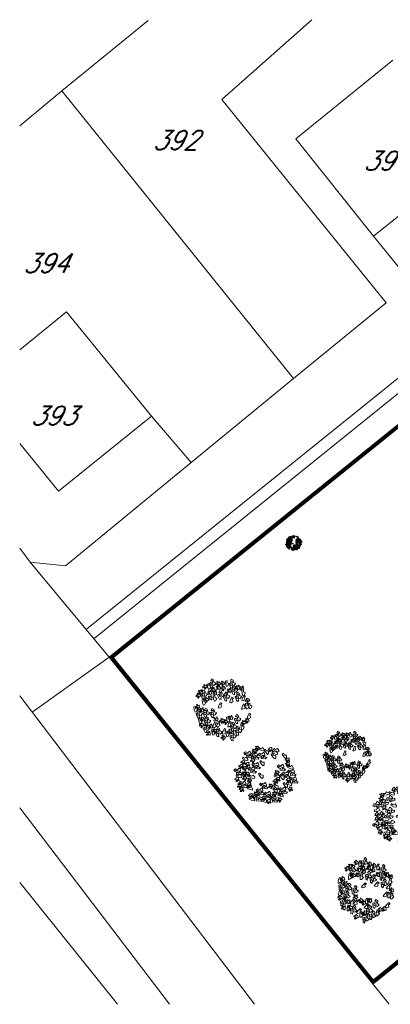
# Model space of a CAD drawing. Header units: millimetres. Extents: x 399756 to 681636, y -205891 to -101508.
# Tile 21 of 33: x 555940 to 586839, y -202995 to -120928. Entities that reach past the tile are written whole.
import ezdxf

# ---------------------------------------------------------------- set-up
doc = ezdxf.new("R2010")
doc.units = ezdxf.units.MM
doc.header["$LTSCALE"] = 10
doc.header["$MEASUREMENT"] = 0
doc.linetypes.add('DASHEDX2', pattern=[38.1, 25.4, -12.7])
for name, color, linetype, lineweight in [('A_TENKA', 7, 'Continuous', 5), ('PRIPOJKA SPLASKOVEJ KANALIZACIE', 82, 'Continuous', 30), ('stromy', 7, 'Continuous', 5), ('tenka', 7, 'Continuous', 15), ('ZTI_PLYN_VEREJNY', 40, 'ST_KANAL_SPLASK_PLNA', 25)]:
    doc.layers.add(name, color=color, linetype=linetype, lineweight=lineweight)
doc.layers.add('N_ZELEN', color=7, linetype='Continuous')
doc.layers.add('ZUOB', color=7, linetype='Continuous')
doc.styles.get("Standard").update_dxf_attribs({"font": 'simplex.shx', "width": 0.8})
doc.linetypes.add('ST_KANAL_SPLASK_PLNA', pattern='A,136,-20,8,[2,st.shx,S=10,R=0,X=0,Y=0],32,[2,st.shx,S=10,R=0,X=0,Y=0],-25', length=221)
doc.linetypes.add('ST_PLYNOVOD_PLNA', pattern='A,136,-20,15,[25,st.shx,S=5,R=0,X=0,Y=0],-30,15,-25', length=241)

# ---------------------------------------------------------------- blocks, each defined once
blk = doc.blocks.new('fdhng')
at = {"layer": 'stromy'}
for p, q in [((522757, -980283), (522807, -980236)), ((522807, -980236), (522835, -980256)), ((522823, -980214), (522849, -980192)), ((522836, -980229), (522823, -980214)), ((522875, -980233), (522836, -980229)), ((522849, -980192), (522893, -980169)), ((522860, -980268), (522851, -980241)), ((522851, -980241), (522883, -980241)), ((522881, -980199), (522875, -980233)), ((522879, -980223), (522879, -980235)), ((522902, -980228), (522879, -980223)), ((522879, -980235), (522899, -980240)), ((522909, -980190), (522881, -980199)), ((522883, -980241), (522881, -980273)), ((522906, -980191), (522890, -980198)), ((522890, -980198), (522904, -980218)), ((522893, -980169), (522909, -980190)), ((522899, -980240), (522908, -980243)), ((522915, -980225), (522902, -980228)), ((522904, -980218), (522915, -980225)), ((522911, -980193), (522906, -980191)), ((522908, -980206), (522911, -980193)), ((522922, -980206), (522908, -980206)), ((522908, -980243), (522920, -980255)), ((522938, -980196), (522922, -980206)), ((522925, -980255), (522934, -980243)), ((522934, -980220), (522945, -980201)), ((522945, -980228), (522934, -980220)), ((522934, -980243), (522945, -980228)), ((522945, -980201), (522938, -980196)), ((522993, -980272), (523037, -980249)), ((523037, -980249), (523053, -980270)), ((523039, -980175), (523039, -980187)), ((523062, -980180), (523039, -980175)), ((523039, -980187), (523059, -980192)), ((523066, -980143), (523050, -980150)), ((523050, -980150), (523064, -980170)), ((523053, -980251), (523103, -980204)), ((523060, -980278), (523053, -980251)), ((523059, -980192), (523068, -980195)), ((523075, -980177), (523062, -980180)), ((523064, -980170), (523075, -980177)), ((523071, -980145), (523066, -980143)), ((523068, -980158), (523071, -980145)), ((523082, -980158), (523068, -980158)), ((523068, -980195), (523080, -980207)), ((523080, -980207), (523085, -980207)), ((523098, -980148), (523082, -980158)), ((523085, -980207), (523094, -980195)), ((523131, -980224), (523090, -980236)), ((523090, -980236), (523110, -980263)), ((523094, -980172), (523105, -980153)), ((523105, -980180), (523094, -980172)), ((523094, -980195), (523105, -980180)), ((523105, -980153), (523098, -980148)), ((523111, -980160), (523102, -980169)), ((523102, -980169), (523114, -980187)), ((523103, -980204), (523131, -980224)), ((523110, -980263), (523124, -980248)), ((523124, -980180), (523111, -980160)), ((523114, -980187), (523118, -980195)), ((523118, -980195), (523118, -980212)), ((523118, -980212), (523121, -980215)), ((523121, -980215), (523136, -980213)), ((523135, -980188), (523124, -980180)), ((523124, -980248), (523156, -980236)), ((523137, -980151), (523132, -980174)), ((523132, -980174), (523135, -980188)), ((523136, -980213), (523155, -980211)), ((523153, -980157), (523137, -980151)), ((523144, -980169), (523155, -980162)), ((523154, -980179), (523144, -980169)), ((523177, -980241), (523145, -980261)), ((523156, -980236), (523147, -980209)), ((523147, -980209), (523179, -980209)), ((523152, -980197), (523174, -980192)), ((523155, -980211), (523152, -980197)), ((523155, -980162), (523153, -980157)), ((523173, -980183), (523154, -980179)), ((523174, -980192), (523173, -980183)), ((523179, -980209), (523177, -980241)), ((523199, -980223), (523199, -980235)), ((523222, -980228), (523199, -980223)), ((523199, -980235), (523219, -980240)), ((523226, -980191), (523210, -980198)), ((523210, -980198), (523224, -980218)), ((523219, -980240), (523228, -980243)), ((523235, -980225), (523222, -980228)), ((523224, -980218), (523235, -980225)), ((523231, -980193), (523226, -980191)), ((523228, -980206), (523231, -980193)), ((523242, -980206), (523228, -980206)), ((523228, -980243), (523240, -980255)), ((523241, -980264), (523285, -980241)), ((523258, -980196), (523242, -980206)), ((523245, -980255), (523254, -980243)), ((523254, -980220), (523265, -980201)), ((523265, -980228), (523254, -980220)), ((523254, -980243), (523265, -980228)), ((523265, -980201), (523258, -980196)), ((523285, -980241), (523301, -980262)), ((522639, -980375), (522639, -980387)), ((522662, -980380), (522639, -980375)), ((522639, -980387), (522659, -980392)), ((522666, -980343), (522650, -980350)), ((522650, -980350), (522664, -980370)), ((522659, -980392), (522668, -980395)), ((522675, -980377), (522662, -980380)), ((522664, -980370), (522675, -980377)), ((522671, -980345), (522666, -980343)), ((522668, -980358), (522671, -980345)), ((522682, -980358), (522668, -980358)), ((522668, -980395), (522680, -980407)), ((522679, -980342), (522705, -980320)), ((522692, -980357), (522679, -980342)), ((522698, -980348), (522682, -980358)), ((522685, -980407), (522694, -980395)), ((522731, -980361), (522692, -980357)), ((522693, -980435), (522743, -980388)), ((522694, -980372), (522705, -980353)), ((522705, -980380), (522694, -980372)), ((522694, -980395), (522705, -980380)), ((522705, -980353), (522698, -980348)), ((522705, -980320), (522749, -980297)), ((522727, -980351), (522727, -980363)), ((522750, -980356), (522727, -980351)), ((522727, -980363), (522747, -980368)), ((522737, -980327), (522731, -980361)), ((522765, -980318), (522737, -980327)), ((522754, -980319), (522738, -980326)), ((522738, -980326), (522752, -980346)), ((522743, -980388), (522771, -980408)), ((522747, -980368), (522756, -980371)), ((522749, -980297), (522765, -980318)), ((522763, -980353), (522750, -980356)), ((522752, -980346), (522763, -980353)), ((522759, -980321), (522754, -980319)), ((522756, -980334), (522759, -980321)), ((522770, -980334), (522756, -980334)), ((522756, -980371), (522768, -980383)), ((522764, -980310), (522757, -980283)), ((522777, -980298), (522764, -980310)), ((522768, -980383), (522773, -980383)), ((522786, -980324), (522770, -980334)), ((522773, -980383), (522782, -980371)), ((522796, -980295), (522777, -980298)), ((522782, -980348), (522793, -980329)), ((522793, -980356), (522782, -980348)), ((522782, -980371), (522793, -980356)), ((522793, -980329), (522786, -980324)), ((522796, -980420), (522787, -980393)), ((522787, -980393), (522819, -980393)), ((522835, -980256), (522794, -980268)), ((522794, -980268), (522814, -980295)), ((522812, -980317), (522796, -980295)), ((522805, -980379), (522855, -980332)), ((522812, -980406), (522805, -980379)), ((522846, -980327), (522812, -980317)), ((522825, -980394), (522812, -980406)), ((522814, -980295), (522828, -980280)), ((522819, -980393), (522817, -980425)), ((522844, -980391), (522825, -980394)), ((522828, -980280), (522860, -980268)), ((522883, -980352), (522842, -980364)), ((522842, -980364), (522862, -980391)), ((522860, -980413), (522844, -980391)), ((522849, -980322), (522846, -980327)), ((522881, -980273), (522849, -980293)), ((522849, -980293), (522849, -980322)), ((522863, -980272), (522854, -980281)), ((522854, -980281), (522866, -980299)), ((522855, -980332), (522883, -980352)), ((522862, -980391), (522876, -980376)), ((522876, -980292), (522863, -980272)), ((522866, -980299), (522870, -980307)), ((522870, -980307), (522870, -980324)), ((522870, -980324), (522873, -980327)), ((522873, -980327), (522888, -980325)), ((522887, -980300), (522876, -980292)), ((522876, -980376), (522908, -980364)), ((522889, -980263), (522884, -980286)), ((522884, -980286), (522887, -980300)), ((522888, -980325), (522907, -980323)), ((522905, -980269), (522889, -980263)), ((522896, -980281), (522907, -980274)), ((522906, -980291), (522896, -980281)), ((522929, -980369), (522897, -980389)), ((522897, -980389), (522897, -980418)), ((522908, -980364), (522899, -980337)), ((522899, -980337), (522931, -980337)), ((522904, -980309), (522926, -980304)), ((522907, -980323), (522904, -980309)), ((522907, -980274), (522905, -980269)), ((522925, -980295), (522906, -980291)), ((522920, -980255), (522925, -980255)), ((522926, -980304), (522925, -980295)), ((522931, -980337), (522929, -980369)), ((522967, -980294), (522993, -980272)), ((522980, -980309), (522967, -980294)), ((523019, -980313), (522980, -980309)), ((523025, -980279), (523019, -980313)), ((523023, -980311), (523023, -980323)), ((523046, -980316), (523023, -980311)), ((523023, -980323), (523043, -980328)), ((523053, -980270), (523025, -980279)), ((523050, -980279), (523034, -980286)), ((523034, -980286), (523048, -980306)), ((523043, -980328), (523052, -980331)), ((523059, -980313), (523046, -980316)), ((523048, -980306), (523059, -980313)), ((523055, -980281), (523050, -980279)), ((523052, -980294), (523055, -980281)), ((523066, -980294), (523052, -980294)), ((523052, -980331), (523064, -980343)), ((523073, -980266), (523060, -980278)), ((523064, -980343), (523069, -980343)), ((523082, -980284), (523066, -980294)), ((523069, -980343), (523078, -980331)), ((523079, -980328), (523070, -980337)), ((523070, -980337), (523082, -980355)), ((523092, -980263), (523073, -980266)), ((523078, -980308), (523089, -980289)), ((523089, -980316), (523078, -980308)), ((523078, -980331), (523089, -980316)), ((523092, -980348), (523079, -980328)), ((523089, -980289), (523082, -980284)), ((523082, -980355), (523086, -980363)), ((523086, -980363), (523086, -980380)), ((523086, -980380), (523089, -980383)), ((523089, -980383), (523104, -980381)), ((523108, -980285), (523092, -980263)), ((523103, -980356), (523092, -980348)), ((523105, -980319), (523100, -980342)), ((523100, -980342), (523103, -980356)), ((523104, -980381), (523123, -980379)), ((523121, -980325), (523105, -980319)), ((523105, -980408), (523149, -980385)), ((523142, -980295), (523108, -980285)), ((523112, -980337), (523123, -980330)), ((523122, -980347), (523112, -980337)), ((523120, -980365), (523142, -980360)), ((523123, -980379), (523120, -980365)), ((523123, -980330), (523121, -980325)), ((523141, -980351), (523122, -980347)), ((523142, -980360), (523141, -980351)), ((523145, -980290), (523142, -980295)), ((523151, -980296), (523142, -980305)), ((523142, -980305), (523154, -980323)), ((523145, -980261), (523145, -980290)), ((523149, -980385), (523165, -980406)), ((523164, -980316), (523151, -980296)), ((523154, -980323), (523158, -980331)), ((523158, -980331), (523158, -980348)), ((523158, -980348), (523161, -980351)), ((523161, -980351), (523176, -980349)), ((523175, -980324), (523164, -980316)), ((523175, -980368), (523166, -980377)), ((523166, -980377), (523178, -980395)), ((523177, -980287), (523172, -980310)), ((523172, -980310), (523175, -980324)), ((523188, -980388), (523175, -980368)), ((523176, -980349), (523195, -980347)), ((523193, -980293), (523177, -980287)), ((523178, -980395), (523182, -980403)), ((523184, -980305), (523195, -980298)), ((523194, -980315), (523184, -980305)), ((523199, -980396), (523188, -980388)), ((523192, -980333), (523214, -980328)), ((523195, -980347), (523192, -980333)), ((523195, -980298), (523193, -980293)), ((523213, -980319), (523194, -980315)), ((523201, -980359), (523196, -980382)), ((523196, -980382), (523199, -980396)), ((523207, -980328), (523198, -980337)), ((523198, -980337), (523210, -980355)), ((523217, -980365), (523201, -980359)), ((523220, -980348), (523207, -980328)), ((523208, -980377), (523219, -980370)), ((523218, -980387), (523208, -980377)), ((523210, -980355), (523214, -980363)), ((523214, -980328), (523213, -980319)), ((523214, -980363), (523214, -980380)), ((523214, -980380), (523217, -980383)), ((523215, -980286), (523241, -980264)), ((523228, -980301), (523215, -980286)), ((523216, -980405), (523238, -980400)), ((523219, -980370), (523217, -980365)), ((523217, -980383), (523232, -980381)), ((523237, -980391), (523218, -980387)), ((523231, -980356), (523220, -980348)), ((523267, -980305), (523228, -980301)), ((523233, -980319), (523228, -980342)), ((523228, -980342), (523231, -980356)), ((523232, -980381), (523251, -980379)), ((523249, -980325), (523233, -980319)), ((523238, -980400), (523237, -980391)), ((523240, -980255), (523245, -980255)), ((523240, -980337), (523251, -980330)), ((523250, -980347), (523240, -980337)), ((523248, -980365), (523270, -980360)), ((523251, -980379), (523248, -980365)), ((523251, -980330), (523249, -980325)), ((523269, -980351), (523250, -980347)), ((523253, -980315), (523303, -980268)), ((523260, -980342), (523253, -980315)), ((523263, -980392), (523254, -980401)), ((523254, -980401), (523266, -980419)), ((523273, -980330), (523260, -980342)), ((523276, -980412), (523263, -980392)), ((523273, -980271), (523267, -980305)), ((523270, -980360), (523269, -980351)), ((523301, -980262), (523273, -980271)), ((523292, -980327), (523273, -980330)), ((523289, -980383), (523284, -980406)), ((523305, -980389), (523289, -980383)), ((523331, -980288), (523290, -980300)), ((523290, -980300), (523310, -980327)), ((523308, -980349), (523292, -980327)), ((523296, -980401), (523307, -980394)), ((523306, -980411), (523296, -980401)), ((523303, -980268), (523331, -980288)), ((523307, -980394), (523305, -980389)), ((523342, -980359), (523308, -980349)), ((523310, -980327), (523324, -980312)), ((523311, -980391), (523311, -980403)), ((523334, -980396), (523311, -980391)), ((523338, -980359), (523322, -980366)), ((523322, -980366), (523336, -980386)), ((523324, -980312), (523356, -980300)), ((523347, -980393), (523334, -980396)), ((523336, -980386), (523347, -980393)), ((523343, -980361), (523338, -980359)), ((523340, -980374), (523343, -980361)), ((523354, -980374), (523340, -980374)), ((523345, -980354), (523342, -980359)), ((523377, -980305), (523345, -980325)), ((523345, -980325), (523345, -980354)), ((523356, -980300), (523347, -980273)), ((523347, -980273), (523379, -980273)), ((523370, -980364), (523354, -980374)), ((523366, -980388), (523377, -980369)), ((523377, -980396), (523366, -980388)), ((523366, -980411), (523377, -980396)), ((523377, -980369), (523370, -980364)), ((523379, -980273), (523377, -980305)), ((522567, -980488), (522558, -980497)), ((522558, -980497), (522570, -980515)), ((522580, -980508), (522567, -980488)), ((522570, -980515), (522574, -980523)), ((522574, -980523), (522574, -980540)), ((522574, -980540), (522577, -980543)), ((522577, -980543), (522592, -980541)), ((522591, -980516), (522580, -980508)), ((522593, -980479), (522588, -980502)), ((522588, -980502), (522591, -980516)), ((522589, -980459), (522639, -980412)), ((522596, -980486), (522589, -980459)), ((522592, -980541), (522611, -980539)), ((522609, -980485), (522593, -980479)), ((522609, -980474), (522596, -980486)), ((522600, -980497), (522611, -980490)), ((522610, -980507), (522600, -980497)), ((522608, -980525), (522630, -980520)), ((522611, -980539), (522608, -980525)), ((522628, -980471), (522609, -980474)), ((522611, -980490), (522609, -980485)), ((522629, -980511), (522610, -980507)), ((522617, -980560), (522661, -980537)), ((522667, -980432), (522626, -980444)), ((522626, -980444), (522646, -980471)), ((522644, -980493), (522628, -980471)), ((522630, -980520), (522629, -980511)), ((522639, -980412), (522667, -980432)), ((522678, -980503), (522644, -980493)), ((522646, -980471), (522660, -980456)), ((522660, -980456), (522692, -980444)), ((522661, -980537), (522677, -980558)), ((522679, -980480), (522670, -980489)), ((522670, -980489), (522682, -980507)), ((522681, -980498), (522678, -980503)), ((522692, -980500), (522679, -980480)), ((522680, -980407), (522685, -980407)), ((522713, -980449), (522681, -980469)), ((522681, -980469), (522681, -980498)), ((522682, -980507), (522686, -980515)), ((522692, -980444), (522683, -980417)), ((522683, -980417), (522715, -980417)), ((522686, -980515), (522686, -980532)), ((522686, -980532), (522689, -980535)), ((522689, -980535), (522704, -980533)), ((522703, -980508), (522692, -980500)), ((522700, -980462), (522693, -980435)), ((522713, -980450), (522700, -980462)), ((522705, -980471), (522700, -980494)), ((522700, -980494), (522703, -980508)), ((522700, -980541), (522734, -980538)), ((522703, -980561), (522700, -980541)), ((522704, -980533), (522723, -980531)), ((522721, -980477), (522705, -980471)), ((522712, -980489), (522723, -980482)), ((522722, -980499), (522712, -980489)), ((522715, -980417), (522713, -980449)), ((522732, -980447), (522713, -980450)), ((522720, -980517), (522742, -980512)), ((522723, -980531), (522720, -980517)), ((522723, -980482), (522721, -980477)), ((522741, -980503), (522722, -980499)), ((522771, -980408), (522730, -980420)), ((522730, -980420), (522750, -980447)), ((522748, -980469), (522732, -980447)), ((522734, -980538), (522784, -980543)), ((522742, -980512), (522741, -980503)), ((522782, -980479), (522748, -980469)), ((522750, -980447), (522764, -980432)), ((522764, -980432), (522796, -980420)), ((522785, -980474), (522782, -980479)), ((522784, -980543), (522785, -980569)), ((522817, -980425), (522785, -980445)), ((522785, -980445), (522785, -980474)), ((522807, -980520), (522798, -980529)), ((522798, -980529), (522810, -980547)), ((522820, -980540), (522807, -980520)), ((522810, -980547), (522814, -980555)), ((522831, -980548), (522820, -980540)), ((522833, -980511), (522828, -980534)), ((522828, -980534), (522831, -980548)), ((522849, -980517), (522833, -980511)), ((522837, -980475), (522887, -980428)), ((522844, -980502), (522837, -980475)), ((522840, -980529), (522851, -980522)), ((522850, -980539), (522840, -980529)), ((522857, -980490), (522844, -980502)), ((522851, -980522), (522849, -980517)), ((522869, -980543), (522850, -980539)), ((522876, -980487), (522857, -980490)), ((522894, -980423), (522860, -980413)), ((522870, -980552), (522869, -980543)), ((522915, -980448), (522874, -980460)), ((522874, -980460), (522894, -980487)), ((522892, -980509), (522876, -980487)), ((522887, -980428), (522915, -980448)), ((522926, -980519), (522892, -980509)), ((522897, -980418), (522894, -980423)), ((522894, -980487), (522908, -980472)), ((522908, -980472), (522940, -980460)), ((522929, -980514), (522926, -980519)), ((522961, -980465), (522929, -980485)), ((522929, -980485), (522929, -980514)), ((522940, -980460), (522931, -980433)), ((522931, -980433), (522963, -980433)), ((522963, -980433), (522961, -980465)), ((523004, -980517), (523038, -980514)), ((523007, -980537), (523004, -980517)), ((523037, -980562), (523007, -980537)), ((523061, -980537), (523037, -980562)), ((523038, -980514), (523088, -980519)), ((523089, -980545), (523061, -980537)), ((523079, -980430), (523105, -980408)), ((523092, -980445), (523079, -980430)), ((523088, -980519), (523089, -980545)), ((523131, -980449), (523092, -980445)), ((523137, -980415), (523131, -980449)), ((523133, -980491), (523183, -980444)), ((523140, -980518), (523133, -980491)), ((523165, -980406), (523137, -980415)), ((523153, -980506), (523140, -980518)), ((523141, -980579), (523191, -980532)), ((523172, -980503), (523153, -980506)), ((523211, -980464), (523170, -980476)), ((523170, -980476), (523190, -980503)), ((523188, -980525), (523172, -980503)), ((523182, -980403), (523182, -980420)), ((523182, -980420), (523185, -980423)), ((523183, -980444), (523211, -980464)), ((523185, -980423), (523200, -980421)), ((523222, -980535), (523188, -980525)), ((523190, -980503), (523204, -980488)), ((523191, -980532), (523219, -980552)), ((523200, -980421), (523219, -980419)), ((523204, -980488), (523236, -980476)), ((523219, -980419), (523216, -980405)), ((523225, -980530), (523222, -980535)), ((523257, -980481), (523225, -980501)), ((523225, -980501), (523225, -980530)), ((523236, -980476), (523227, -980449)), ((523227, -980449), (523259, -980449)), ((523244, -980564), (523235, -980537)), ((523235, -980537), (523267, -980537)), ((523259, -980449), (523257, -980481)), ((523267, -980537), (523265, -980569)), ((523266, -980419), (523270, -980427)), ((523270, -980427), (523270, -980444)), ((523270, -980444), (523273, -980447)), ((523271, -980487), (523271, -980499)), ((523294, -980492), (523271, -980487)), ((523271, -980499), (523291, -980504)), ((523273, -980447), (523288, -980445)), ((523287, -980420), (523276, -980412)), ((523298, -980455), (523282, -980462)), ((523282, -980462), (523296, -980482)), ((523284, -980406), (523287, -980420)), ((523288, -980445), (523307, -980443)), ((523291, -980504), (523300, -980507)), ((523307, -980489), (523294, -980492)), ((523296, -980482), (523307, -980489)), ((523303, -980457), (523298, -980455)), ((523300, -980470), (523303, -980457)), ((523314, -980470), (523300, -980470)), ((523300, -980507), (523312, -980519)), ((523304, -980429), (523326, -980424)), ((523307, -980443), (523304, -980429)), ((523325, -980415), (523306, -980411)), ((523311, -980403), (523331, -980408)), ((523312, -980519), (523317, -980519)), ((523330, -980460), (523314, -980470)), ((523317, -980519), (523326, -980507)), ((523326, -980424), (523325, -980415)), ((523326, -980484), (523337, -980465)), ((523337, -980492), (523326, -980484)), ((523326, -980507), (523337, -980492)), ((523337, -980465), (523330, -980460)), ((523331, -980408), (523340, -980411)), ((523335, -980455), (523335, -980467)), ((523358, -980460), (523335, -980455)), ((523335, -980467), (523355, -980472)), ((523340, -980411), (523352, -980423)), ((523362, -980423), (523346, -980430)), ((523346, -980430), (523360, -980450)), ((523349, -980595), (523399, -980548)), ((523351, -980526), (523377, -980504)), ((523364, -980541), (523351, -980526)), ((523352, -980423), (523357, -980423)), ((523355, -980472), (523364, -980475)), ((523357, -980423), (523366, -980411)), ((523371, -980457), (523358, -980460)), ((523360, -980450), (523371, -980457)), ((523367, -980425), (523362, -980423)), ((523364, -980438), (523367, -980425)), ((523378, -980438), (523364, -980438)), ((523364, -980475), (523376, -980487)), ((523403, -980545), (523364, -980541)), ((523376, -980487), (523381, -980487)), ((523377, -980504), (523421, -980481)), ((523394, -980428), (523378, -980438)), ((523381, -980487), (523390, -980475)), ((523390, -980452), (523401, -980433)), ((523401, -980460), (523390, -980452)), ((523390, -980475), (523401, -980460)), ((523401, -980433), (523394, -980428)), ((523399, -980548), (523427, -980568)), ((523409, -980511), (523403, -980545)), ((523437, -980502), (523409, -980511)), ((523421, -980481), (523437, -980502)), ((522591, -980582), (522617, -980560)), ((522604, -980597), (522591, -980582)), ((522597, -980651), (522647, -980604)), ((522604, -980678), (522597, -980651)), ((522643, -980601), (522604, -980597)), ((522617, -980666), (522604, -980678)), ((522636, -980663), (522617, -980666)), ((522623, -980591), (522623, -980603)), ((522646, -980596), (522623, -980591)), ((522623, -980603), (522643, -980608)), ((522650, -980559), (522634, -980566)), ((522634, -980566), (522648, -980586)), ((522675, -980624), (522634, -980636)), ((522634, -980636), (522654, -980663)), ((522652, -980685), (522636, -980663)), ((522649, -980567), (522643, -980601)), ((522643, -980608), (522652, -980611)), ((522659, -980593), (522646, -980596)), ((522647, -980604), (522675, -980624)), ((522648, -980586), (522659, -980593)), ((522677, -980558), (522649, -980567)), ((522655, -980561), (522650, -980559)), ((522652, -980574), (522655, -980561)), ((522666, -980574), (522652, -980574)), ((522652, -980611), (522664, -980623)), ((522686, -980695), (522652, -980685)), ((522654, -980663), (522668, -980648)), ((522664, -980623), (522669, -980623)), ((522682, -980564), (522666, -980574)), ((522668, -980648), (522700, -980636)), ((522669, -980623), (522678, -980611)), ((522678, -980588), (522689, -980569)), ((522689, -980596), (522678, -980588)), ((522678, -980611), (522689, -980596)), ((522689, -980569), (522682, -980564)), ((522689, -980690), (522686, -980695)), ((522721, -980641), (522689, -980661)), ((522689, -980661), (522689, -980690)), ((522700, -980636), (522691, -980609)), ((522691, -980609), (522723, -980609)), ((522733, -980586), (522703, -980561)), ((522723, -980609), (522721, -980641)), ((522732, -980589), (522766, -980586)), ((522735, -980609), (522732, -980589)), ((522757, -980561), (522733, -980586)), ((522765, -980634), (522735, -980609)), ((522785, -980569), (522757, -980561)), ((522789, -980609), (522765, -980634)), ((522766, -980586), (522816, -980591)), ((522817, -980617), (522789, -980609)), ((522807, -980639), (522807, -980651)), ((522830, -980644), (522807, -980639)), ((522807, -980651), (522827, -980656)), ((522807, -980695), (522807, -980707)), ((522830, -980700), (522807, -980695)), ((522814, -980555), (522814, -980572)), ((522814, -980572), (522817, -980575)), ((522816, -980591), (522817, -980617)), ((522817, -980575), (522832, -980573)), ((522834, -980607), (522818, -980614)), ((522818, -980614), (522832, -980634)), ((522834, -980663), (522818, -980670)), ((522818, -980670), (522832, -980690)), ((522827, -980656), (522836, -980659)), ((522843, -980641), (522830, -980644)), ((522832, -980573), (522851, -980571)), ((522832, -980634), (522843, -980641)), ((522832, -980690), (522843, -980697)), ((522839, -980609), (522834, -980607)), ((522839, -980665), (522834, -980663)), ((522836, -980622), (522839, -980609)), ((522850, -980622), (522836, -980622)), ((522836, -980659), (522848, -980671)), ((522836, -980678), (522839, -980665)), ((522850, -980678), (522836, -980678)), ((522848, -980557), (522870, -980552)), ((522851, -980571), (522848, -980557)), ((522848, -980671), (522853, -980671)), ((522866, -980612), (522850, -980622)), ((522866, -980668), (522850, -980678)), ((522853, -980671), (522862, -980659)), ((522862, -980636), (522873, -980617)), ((522873, -980644), (522862, -980636)), ((522862, -980659), (522873, -980644)), ((522862, -980692), (522873, -980673)), ((522873, -980700), (522862, -980692)), ((522873, -980617), (522866, -980612)), ((522873, -980673), (522866, -980668)), ((522873, -980704), (522917, -980681)), ((522917, -980681), (522933, -980702)), ((523140, -980653), (523174, -980650)), ((523143, -980673), (523140, -980653)), ((523148, -980606), (523141, -980579)), ((523173, -980698), (523143, -980673)), ((523161, -980594), (523148, -980606)), ((523180, -980591), (523161, -980594)), ((523197, -980673), (523173, -980698)), ((523174, -980650), (523224, -980655)), ((523219, -980552), (523178, -980564)), ((523178, -980564), (523198, -980591)), ((523196, -980613), (523180, -980591)), ((523230, -980623), (523196, -980613)), ((523225, -980681), (523197, -980673)), ((523198, -980591), (523212, -980576)), ((523212, -980576), (523244, -980564)), ((523224, -980655), (523225, -980681)), ((523233, -980618), (523230, -980623)), ((523265, -980569), (523233, -980589)), ((523233, -980589), (523233, -980618)), ((523269, -980659), (523319, -980612)), ((523276, -980686), (523269, -980659)), ((523279, -980560), (523270, -980569)), ((523270, -980569), (523282, -980587)), ((523289, -980674), (523276, -980686)), ((523292, -980580), (523279, -980560)), ((523282, -980587), (523286, -980595)), ((523286, -980595), (523286, -980612)), ((523286, -980612), (523289, -980615)), ((523289, -980615), (523304, -980613)), ((523308, -980671), (523289, -980674)), ((523303, -980588), (523292, -980580)), ((523305, -980551), (523300, -980574)), ((523300, -980574), (523303, -980588)), ((523304, -980613), (523323, -980611)), ((523321, -980557), (523305, -980551)), ((523347, -980632), (523306, -980644)), ((523306, -980644), (523326, -980671)), ((523324, -980693), (523308, -980671)), ((523312, -980569), (523323, -980562)), ((523322, -980579), (523312, -980569)), ((523319, -980612), (523347, -980632)), ((523320, -980597), (523342, -980592)), ((523323, -980611), (523320, -980597)), ((523323, -980562), (523321, -980557)), ((523341, -980583), (523322, -980579)), ((523358, -980703), (523324, -980693)), ((523326, -980671), (523340, -980656)), ((523340, -980656), (523372, -980644)), ((523342, -980592), (523341, -980583)), ((523356, -980622), (523349, -980595)), ((523369, -980610), (523356, -980622)), ((523367, -980664), (523358, -980673)), ((523358, -980673), (523370, -980691)), ((523393, -980649), (523361, -980669)), ((523361, -980669), (523361, -980698)), ((523372, -980644), (523363, -980617)), ((523363, -980617), (523395, -980617)), ((523380, -980684), (523367, -980664)), ((523388, -980607), (523369, -980610)), ((523370, -980691), (523374, -980699)), ((523391, -980692), (523380, -980684)), ((523427, -980568), (523386, -980580)), ((523386, -980580), (523406, -980607)), ((523404, -980629), (523388, -980607)), ((523393, -980655), (523388, -980678)), ((523388, -980678), (523391, -980692)), ((523395, -980617), (523393, -980649)), ((523409, -980661), (523393, -980655)), ((523400, -980673), (523411, -980666)), ((523410, -980683), (523400, -980673)), ((523438, -980639), (523404, -980629)), ((523406, -980607), (523420, -980592)), ((523408, -980701), (523430, -980696)), ((523411, -980666), (523409, -980661)), ((523429, -980687), (523410, -980683)), ((523420, -980592), (523452, -980580)), ((523430, -980696), (523429, -980687)), ((523441, -980634), (523438, -980639)), ((523473, -980585), (523441, -980605)), ((523441, -980605), (523441, -980634)), ((523452, -980580), (523443, -980553)), ((523443, -980553), (523475, -980553)), ((523475, -980553), (523473, -980585)), ((522575, -980743), (522575, -980755)), ((522598, -980748), (522575, -980743)), ((522575, -980755), (522595, -980760)), ((522602, -980711), (522586, -980718)), ((522586, -980718), (522600, -980738)), ((522595, -980760), (522604, -980763)), ((522611, -980745), (522598, -980748)), ((522600, -980738), (522611, -980745)), ((522607, -980713), (522602, -980711)), ((522604, -980726), (522607, -980713)), ((522618, -980726), (522604, -980726)), ((522604, -980763), (522616, -980775)), ((522613, -980875), (522663, -980828)), ((522616, -980775), (522621, -980775)), ((522634, -980716), (522618, -980726)), ((522621, -980775), (522630, -980763)), ((522630, -980740), (522641, -980721)), ((522641, -980748), (522630, -980740)), ((522630, -980763), (522641, -980748)), ((522641, -980721), (522634, -980716)), ((522639, -980790), (522665, -980768)), ((522652, -980805), (522639, -980790)), ((522691, -980809), (522652, -980805)), ((522660, -980709), (522694, -980706)), ((522663, -980729), (522660, -980709)), ((522693, -980754), (522663, -980729)), ((522663, -980828), (522691, -980848)), ((522665, -980768), (522709, -980745)), ((522697, -980775), (522691, -980809)), ((522717, -980729), (522693, -980754)), ((522694, -980706), (522744, -980711)), ((522695, -980807), (522695, -980819)), ((522718, -980812), (522695, -980807)), ((522695, -980819), (522715, -980824)), ((522725, -980766), (522697, -980775)), ((522722, -980775), (522706, -980782)), ((522706, -980782), (522720, -980802)), ((522716, -980860), (522707, -980833)), ((522707, -980833), (522739, -980833)), ((522709, -980745), (522725, -980766)), ((522715, -980824), (522724, -980827)), ((522745, -980737), (522717, -980729)), ((522731, -980809), (522718, -980812)), ((522720, -980802), (522731, -980809)), ((522727, -980777), (522722, -980775)), ((522724, -980790), (522727, -980777)), ((522738, -980790), (522724, -980790)), ((522724, -980827), (522736, -980839)), ((522736, -980839), (522741, -980839)), ((522739, -980833), (522737, -980865)), ((522754, -980780), (522738, -980790)), ((522741, -980839), (522750, -980827)), ((522744, -980711), (522745, -980737)), ((522749, -980835), (522799, -980788)), ((522756, -980862), (522749, -980835)), ((522750, -980804), (522761, -980785)), ((522761, -980812), (522750, -980804)), ((522750, -980827), (522761, -980812)), ((522761, -980785), (522754, -980780)), ((522827, -980808), (522786, -980820)), ((522786, -980820), (522806, -980847)), ((522788, -980749), (522822, -980746)), ((522791, -980769), (522788, -980749)), ((522821, -980794), (522791, -980769)), ((522799, -980788), (522827, -980808)), ((522806, -980847), (522820, -980832)), ((522807, -980707), (522827, -980712)), ((522820, -980832), (522852, -980820)), ((522845, -980769), (522821, -980794)), ((522822, -980746), (522872, -980751)), ((522827, -980712), (522836, -980715)), ((522843, -980697), (522830, -980700)), ((522836, -980715), (522848, -980727)), ((522873, -980825), (522841, -980845)), ((522841, -980845), (522841, -980874)), ((522852, -980820), (522843, -980793)), ((522843, -980793), (522875, -980793)), ((522873, -980777), (522845, -980769)), ((522847, -980726), (522873, -980704)), ((522860, -980741), (522847, -980726)), ((522848, -980727), (522853, -980727)), ((522853, -980727), (522862, -980715)), ((522899, -980745), (522860, -980741)), ((522862, -980715), (522873, -980700)), ((522872, -980751), (522873, -980777)), ((522875, -980793), (522873, -980825)), ((522877, -980851), (522927, -980804)), ((522903, -980720), (522894, -980729)), ((522894, -980729), (522906, -980747)), ((522905, -980711), (522899, -980745)), ((522916, -980740), (522903, -980720)), ((522933, -980702), (522905, -980711)), ((522906, -980747), (522910, -980755)), ((522910, -980755), (522910, -980772)), ((522910, -980772), (522913, -980775)), ((522913, -980775), (522928, -980773)), ((522955, -980824), (522914, -980836)), ((522914, -980836), (522934, -980863)), ((522927, -980748), (522916, -980740)), ((522929, -980711), (522924, -980734)), ((522924, -980734), (522927, -980748)), ((522927, -980804), (522955, -980824)), ((522928, -980773), (522947, -980771)), ((522945, -980717), (522929, -980711)), ((522936, -980729), (522947, -980722)), ((522946, -980739), (522936, -980729)), ((522944, -980757), (522966, -980752)), ((522947, -980771), (522944, -980757)), ((522947, -980722), (522945, -980717)), ((522965, -980743), (522946, -980739)), ((522948, -980848), (522980, -980836)), ((522966, -980752), (522965, -980743)), ((523001, -980841), (522969, -980861)), ((522980, -980836), (522971, -980809)), ((522971, -980809), (523003, -980809)), ((523003, -980809), (523001, -980841)), ((523197, -980747), (523247, -980700)), ((523204, -980774), (523197, -980747)), ((523217, -980762), (523204, -980774)), ((523236, -980759), (523217, -980762)), ((523228, -980813), (523262, -980810)), ((523231, -980833), (523228, -980813)), ((523261, -980858), (523231, -980833)), ((523275, -980720), (523234, -980732)), ((523234, -980732), (523254, -980759)), ((523252, -980781), (523236, -980759)), ((523247, -980700), (523275, -980720)), ((523286, -980791), (523252, -980781)), ((523254, -980759), (523268, -980744)), ((523285, -980833), (523261, -980858)), ((523262, -980810), (523312, -980815)), ((523268, -980744), (523300, -980732)), ((523313, -980841), (523285, -980833)), ((523289, -980786), (523286, -980791)), ((523321, -980737), (523289, -980757)), ((523289, -980757), (523289, -980786)), ((523300, -980732), (523291, -980705)), ((523291, -980705), (523323, -980705)), ((523303, -980806), (523329, -980784)), ((523316, -980821), (523303, -980806)), ((523312, -980815), (523313, -980841)), ((523355, -980825), (523316, -980821)), ((523323, -980705), (523321, -980737)), ((523329, -980784), (523373, -980761)), ((523361, -980791), (523355, -980825)), ((523361, -980698), (523358, -980703)), ((523389, -980782), (523361, -980791)), ((523375, -980728), (523366, -980737)), ((523366, -980737), (523378, -980755)), ((523373, -980761), (523389, -980782)), ((523374, -980699), (523374, -980716)), ((523374, -980716), (523377, -980719)), ((523388, -980748), (523375, -980728)), ((523377, -980719), (523392, -980717)), ((523378, -980755), (523382, -980763)), ((523382, -980763), (523382, -980780)), ((523382, -980780), (523385, -980783)), ((523385, -980783), (523400, -980781)), ((523399, -980756), (523388, -980748)), ((523392, -980717), (523411, -980715)), ((523401, -980719), (523396, -980742)), ((523396, -980742), (523399, -980756)), ((523400, -980781), (523419, -980779)), ((523417, -980725), (523401, -980719)), ((523411, -980715), (523408, -980701)), ((523408, -980737), (523419, -980730)), ((523418, -980747), (523408, -980737)), ((523416, -980765), (523438, -980760)), ((523419, -980779), (523416, -980765)), ((523419, -980730), (523417, -980725)), ((523437, -980751), (523418, -980747)), ((523438, -980760), (523437, -980751)), ((522620, -980902), (522613, -980875)), ((522633, -980890), (522620, -980902)), ((522652, -980887), (522633, -980890)), ((522691, -980848), (522650, -980860)), ((522650, -980860), (522670, -980887)), ((522668, -980909), (522652, -980887)), ((522702, -980919), (522668, -980909)), ((522670, -980887), (522684, -980872)), ((522684, -980872), (522716, -980860)), ((522705, -980914), (522702, -980919)), ((522737, -980865), (522705, -980885)), ((522705, -980885), (522705, -980914)), ((522717, -980923), (522767, -980876)), ((522724, -980950), (522717, -980923)), ((522737, -980938), (522724, -980950)), ((522756, -980935), (522737, -980938)), ((522795, -980896), (522754, -980908)), ((522754, -980908), (522774, -980935)), ((522769, -980850), (522756, -980862)), ((522772, -980957), (522756, -980935)), ((522767, -980876), (522795, -980896)), ((522788, -980847), (522769, -980850)), ((522806, -980967), (522772, -980957)), ((522774, -980935), (522788, -980920)), ((522804, -980869), (522788, -980847)), ((522788, -980920), (522820, -980908)), ((522838, -980879), (522804, -980869)), ((522809, -980962), (522806, -980967)), ((522841, -980913), (522809, -980933)), ((522809, -980933), (522809, -980962)), ((522820, -980908), (522811, -980881)), ((522811, -980881), (522843, -980881)), ((522815, -980966), (522841, -980944)), ((522828, -980981), (522815, -980966)), ((522867, -980985), (522828, -980981)), ((522841, -980874), (522838, -980879)), ((522843, -980881), (522841, -980913)), ((522841, -980944), (522885, -980921)), ((522873, -980951), (522867, -980985)), ((522901, -980942), (522873, -980951)), ((522884, -980878), (522877, -980851)), ((522897, -980866), (522884, -980878)), ((522885, -980921), (522901, -980942)), ((522887, -980951), (522887, -980963)), ((522910, -980956), (522887, -980951)), ((522887, -980963), (522907, -980968)), ((522916, -980863), (522897, -980866)), ((522914, -980919), (522898, -980926)), ((522898, -980926), (522912, -980946)), ((522907, -980968), (522916, -980971)), ((522923, -980953), (522910, -980956)), ((522912, -980946), (522923, -980953)), ((522919, -980921), (522914, -980919)), ((522932, -980885), (522916, -980863)), ((522916, -980934), (522919, -980921)), ((522930, -980934), (522916, -980934)), ((522916, -980971), (522928, -980983)), ((522928, -980983), (522933, -980983)), ((522946, -980924), (522930, -980934)), ((522966, -980895), (522932, -980885)), ((522933, -980983), (522942, -980971)), ((522934, -980863), (522948, -980848)), ((522935, -980991), (522935, -981003)), ((522958, -980996), (522935, -980991)), ((522942, -980948), (522953, -980929)), ((522953, -980956), (522942, -980948)), ((522942, -980971), (522953, -980956)), ((522953, -980929), (522946, -980924)), ((522962, -980959), (522946, -980966)), ((522946, -980966), (522960, -980986)), ((522971, -980993), (522958, -980996)), ((522960, -980986), (522971, -980993)), ((522967, -980961), (522962, -980959)), ((522964, -980974), (522967, -980961)), ((522978, -980974), (522964, -980974)), ((522969, -980890), (522966, -980895)), ((522969, -980861), (522969, -980890)), ((522994, -980964), (522978, -980974)), ((522990, -980988), (523001, -980969)), ((523001, -980996), (522990, -980988)), ((523001, -980969), (522994, -980964)), ((523004, -980981), (523038, -980978)), ((523007, -981001), (523004, -980981)), ((523038, -980978), (523088, -980983)), ((523088, -980983), (523089, -981009)), ((523108, -980853), (523142, -980850)), ((523111, -980873), (523108, -980853)), ((523141, -980898), (523111, -980873)), ((523135, -980926), (523161, -980904)), ((523148, -980941), (523135, -980926)), ((523165, -980873), (523141, -980898)), ((523142, -980850), (523192, -980855)), ((523187, -980945), (523148, -980941)), ((523151, -980966), (523177, -980944)), ((523164, -980981), (523151, -980966)), ((523161, -980904), (523205, -980881)), ((523203, -980985), (523164, -980981)), ((523193, -980881), (523165, -980873)), ((523177, -980944), (523221, -980921)), ((523193, -980911), (523187, -980945)), ((523192, -980855), (523193, -980881)), ((523221, -980902), (523193, -980911)), ((523209, -980951), (523203, -980985)), ((523205, -980881), (523221, -980902)), ((523237, -980942), (523209, -980951)), ((523221, -980921), (523237, -980942)), ((523223, -980895), (523223, -980907)), ((523246, -980900), (523223, -980895)), ((523223, -980907), (523243, -980912)), ((523250, -980863), (523234, -980870)), ((523234, -980870), (523248, -980890)), ((523243, -980912), (523252, -980915)), ((523259, -980897), (523246, -980900)), ((523248, -980890), (523259, -980897)), ((523255, -980865), (523250, -980863)), ((523252, -980878), (523255, -980865)), ((523266, -980878), (523252, -980878)), ((523252, -980915), (523264, -980927)), ((523264, -980927), (523269, -980927)), ((523282, -980868), (523266, -980878)), ((523269, -980927), (523278, -980915)), ((523278, -980892), (523289, -980873)), ((523289, -980900), (523278, -980892)), ((523278, -980915), (523289, -980900)), ((523289, -980873), (523282, -980868)), ((522935, -981003), (522955, -981008)), ((522955, -981008), (522964, -981011)), ((522964, -981011), (522976, -981023)), ((522976, -981023), (522981, -981023)), ((522981, -981023), (522990, -981011)), ((522990, -981011), (523001, -980996)), ((523037, -981026), (523007, -981001)), ((523061, -981001), (523037, -981026)), ((523089, -981009), (523061, -981001))]:
    blk.add_line(p, q, dxfattribs=at)

msp = doc.modelspace()

# ---------------------------------------------------------------- linework, layer by layer
at = {"layer": 'A_TENKA', "color": 251, "true_color": 0x666666}
for p, q in [((559446, -126868), (566658, -120995)), ((580286, -120928), (572796, -127588)), ((578966, -130858), (587056, -124298)), ((555940, -129766), (559446, -126868)), ((559446, -126868), (578766, -150838)), ((572796, -127588), (586486, -144528)), ((563396, -174058), (618796, -129418)), ((585446, -138968), (578966, -130858)), ((593656, -132358), (585446, -138968)), ((588576, -142828), (585446, -138968)), ((655706, -144378), (585386, -201318)), ((578766, -150838), (586486, -144528)), ((555940, -148458), (559856, -145268)), ((559856, -145268), (566926, -153968)), ((570236, -157838), (578766, -150838)), ((566926, -153968), (559166, -160238)), ((566926, -153968), (570236, -157838)), ((559166, -160238), (555940, -156266)), ((559766, -166438), (570236, -157838)), ((555940, -164982), (556806, -166148)), ((556806, -166148), (563396, -174058)), ((556806, -166148), (559766, -166438)), ((563396, -174058), (556986, -178658)), ((586739, -202995), (563396, -174058)), ((555940, -177285), (575521, -202995)), ((555946, -186618), (568428, -202995)), ((568428, -202995), (555946, -186618)), ((564107, -202995), (555940, -192849))]:
    msp.add_line(p, q, dxfattribs=at)
at = {"layer": 'PRIPOJKA SPLASKOVEJ KANALIZACIE', "color": 34, "linetype": 'ByBlock', "lineweight": 20, "ltscale": 0.8}
msp.add_line((561513, -171722), (617602, -126527), dxfattribs=at)
at = {"layer": 'tenka', "linetype": 'DASHEDX2', "ltscale": 10, "const_width": 300}
msp.add_lwpolyline([(563607, -174080), (585408, -201107), (655567, -144297), (658706, -125358), (618855, -129562)], close=True, dxfattribs=at)
at = {"layer": 'ZTI_PLYN_VEREJNY', "linetype": 'ST_PLYNOVOD_PLNA', "lineweight": 0, "ltscale": 2}
msp.add_line((562141, -172500), (618000, -127491), dxfattribs=at)
at = {"layer": 'ZUOB', "color": 2, "linetype": 'Continuous'}
msp.add_line((555946, -186618), (555940, -186609), dxfattribs=at)

# ---------------------------------------------------------------- block references
at = {"layer": 'N_ZELEN'}
for p, xscale, yscale, zscale, rotation in [((524994, -1763985), 1.439999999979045, 1.439999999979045, 1.439999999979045, 150), ((-5527371, -1043745), 5.544, 5.544, 5.544, 70), ((-4500298, -903442), 4.62, 4.62, 4.62, 70), ((-1724270, -5899542), 5.544, 5.544, 5.544, 130), ((1453227, -6287398), 5.544, 5.544, 5.544, 160), ((-5443556, 1079796), 5.544, 5.544, 5.544, 50)]:
    msp.add_blockref('fdhng', p, dxfattribs=dict(at, xscale=xscale, yscale=yscale, zscale=zscale, rotation=rotation))

# ---------------------------------------------------------------- texts
at = {"layer": 'A_TENKA', "color": 251, "true_color": 0x666666, "oblique": 25.5, "width": 0.918}
for s, p in [('392', (567016, -131768)), ('391', (584596, -133478)), ('394', (556216, -142018)), ('393', (556846, -154728))]:
    msp.add_text(s, height=1600, dxfattribs=at).set_placement(p)

doc.saveas('drawing.dxf')
